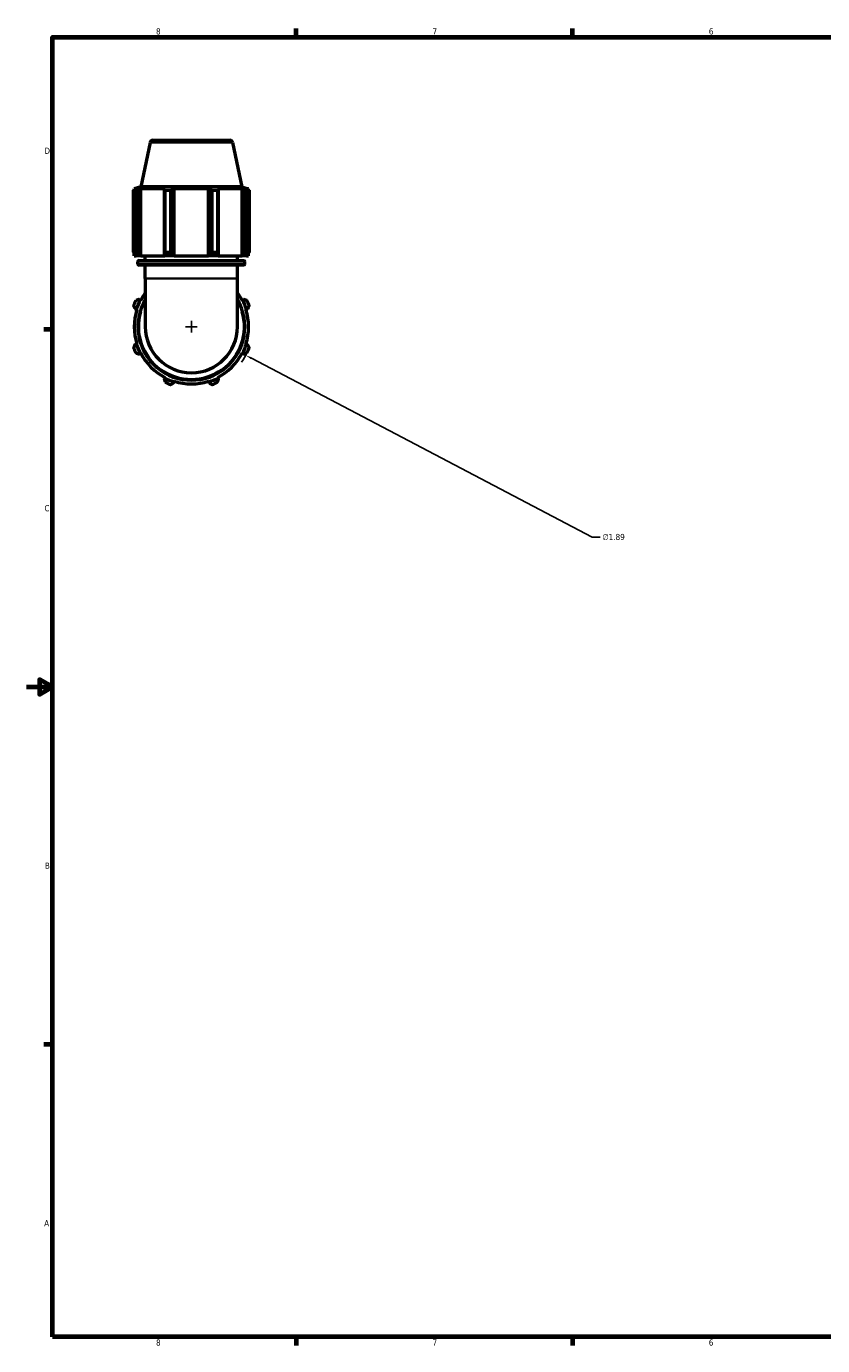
# Model space of a CAD drawing. Header units: inches. Extents: x 0.1 to 50, y -19.9 to 45.
# Tile 2 of 6: x 0.1 to 12.3, y 0.9 to 21.2. Entities that reach past the tile are written whole.
import ezdxf

# ---------------------------------------------------------------- set-up
doc = ezdxf.new("R2010")
doc.units = ezdxf.units.IN
doc.header["$MEASUREMENT"] = 0
for name, color, linetype, lineweight in [('Border (ANSI)', 7, 'Continuous', 70), ('Dimension (ANSI)', 7, 'Continuous', 25), ('Visible (ANSI)', 7, 'Continuous', 50), ('Visible Narrow (ANSI)', 7, 'Continuous', 35)]:
    doc.layers.add(name, color=color, linetype=linetype, lineweight=lineweight)
doc.styles.add('Note Text (ANSI)', font='tahoma.ttf')
doc.dimstyles.new('Default (ANSI)', dxfattribs={"dimtxt": 0.094488, "dimasz": 0.098425, "dimexe": 0.125, "dimexo": 0.0625, "dimgap": 0.031496, "dimtad": 0, "dimtih": 1, "dimtoh": 1, "dimrnd": 1e-08, "dimzin": 4, "dimdsep": 46, "dimtxsty": 'Note Text (ANSI)', "dimcen": 0.09, "dimdle": 0.393701, "dimclrd": 256, "dimclre": 256, "dimclrt": 5, "dimadec": 0, "dimazin": 1, "dimtfac": 1, "dimtofl": 0, "dimtmove": 0, "dimatfit": 3, "dimfxl": 1, "dimtolj": 1, "dimtzin": 4, "dimlwd": -1, "dimlwe": -1, "dimarcsym": 0})

# ---------------------------------------------------------------- blocks, each defined once
blk = doc.blocks.new('Borders Default Border')
at = {"layer": 'Border (ANSI)'}
for p, q in [((4.25, 21), (4.25, 21.134)), ((8.5, 21), (8.5, 21.134)), ((0.5, 16.5), (0.366, 16.5)), ((0.5, 5.5), (0.366, 5.5)), ((4.25, 1), (4.25, 0.866)), ((8.5, 1), (8.5, 0.866))]:
    blk.add_line(p, q, dxfattribs=at)
at = {"layer": 'Border (ANSI)', "flags": 128}
for points in [[(0.5, 1), (0.5, 21), (33.5, 21), (33.5, 1), (0.5, 1)], [(0.1, 11), (0.5, 11), (0.3, 11.115), (0.3, 10.885), (0.5, 11)]]:
    blk.add_lwpolyline(points, dxfattribs=at)
at = {"layer": 'Border (ANSI)', "color": 5, "true_color": 0x0000ff, "char_height": 0.0945, "attachment_point": 7, "style": 'Note Text (ANSI)'}
for s, insert in [('8', (2.094, 21.038)), ('7', (6.346, 21.04)), ('6', (10.595, 21.038)), ('D', (0.378, 19.203)), ('C', (0.378, 13.701)), ('B', (0.384, 8.203)), ('A', (0.373, 2.703)), ('8', (2.094, 0.863)), ('7', (6.346, 0.866)), ('6', (10.595, 0.864))]:
    blk.add_mtext(s, dxfattribs=dict(at, insert=insert))
blk = doc.blocks.new('*D10')
at = {"layer": 'Defpoints', "color": 0, "transparency": 16777216}
for p in [(1.801, 16.982), (3.474, 16.103)]:
    blk.add_point(p, dxfattribs=at)
at = {"layer": 'Dimension (ANSI)', "transparency": 16777216}
for p, q in [((2.547, 16.543), (2.727, 16.543)), ((2.637, 16.453), (2.637, 16.633)), ((8.801, 13.305), (3.561, 16.057)), ((8.926, 13.305), (8.801, 13.305))]:
    blk.add_line(p, q, dxfattribs=at)
blk.add_arc((2.637, 16.543), 0.945, 324.705, 334.792, dxfattribs=at)
blk.add_solid([(3.569, 16.072), (3.553, 16.043), (3.474, 16.103)], dxfattribs=at)
at = {"layer": 'Dimension (ANSI)', "color": 5, "transparency": 16777216, "insert": (8.958, 13.355), "char_height": 0.0945, "attachment_point": 1, "style": 'Note Text (ANSI)'}
blk.add_mtext('\\A1;∅1.89', dxfattribs=at)

msp = doc.modelspace()

# ---------------------------------------------------------------- linework, layer by layer
at = {"layer": 'Visible (ANSI)'}
for p, q in [((2.0044, 19.3797), (1.8589, 18.6953)), ((2.0452, 19.4128), (3.2296, 19.4128)), ((3.2704, 19.3797), (3.4159, 18.6953)), ((1.8589, 18.6953), (1.7586, 18.6627)), ((3.4159, 18.6953), (1.8589, 18.6953)), ((3.4159, 18.6953), (3.5163, 18.6627)), ((1.7482, 17.6901), (1.7482, 18.6412)), ((1.7824, 18.6412), (1.7482, 18.6412)), ((1.7992, 18.6627), (1.7586, 18.6627)), ((1.7586, 18.6465), (1.7586, 18.6627)), ((1.7992, 18.6627), (1.7722, 18.6534)), ((1.7824, 18.6412), (1.7824, 17.6901)), ((1.8327, 18.6534), (1.8579, 18.6627)), ((1.8327, 17.6523), (1.8327, 18.6534)), ((2.2316, 18.6627), (1.8579, 18.6627)), ((1.8579, 17.6334), (1.8579, 18.6627)), ((2.2316, 18.6627), (2.2185, 18.6534)), ((2.2185, 18.6534), (2.2185, 17.6523)), ((2.2349, 17.6901), (2.2349, 18.6412)), ((2.3174, 18.6412), (2.2349, 18.6412)), ((2.3174, 18.6412), (2.3174, 17.6901)), ((2.3646, 18.6534), (2.3731, 18.6627)), ((2.3646, 17.6523), (2.3646, 18.6534)), ((2.9017, 18.6627), (2.3731, 18.6627)), ((2.3731, 17.6334), (2.3731, 18.6627)), ((2.9017, 18.6627), (2.9102, 18.6534)), ((2.9017, 17.6334), (2.9017, 18.6627)), ((2.9102, 18.6534), (2.9102, 17.6523)), ((2.9574, 17.6901), (2.9574, 18.6412)), ((3.0399, 18.6412), (2.9574, 18.6412)), ((3.0399, 18.6412), (3.0399, 17.6901)), ((3.0563, 18.6534), (3.0432, 18.6627)), ((3.417, 18.6627), (3.0432, 18.6627)), ((3.0563, 17.6523), (3.0563, 18.6534)), ((3.417, 18.6627), (3.4421, 18.6534)), ((3.417, 17.6334), (3.417, 18.6627)), ((3.4421, 18.6534), (3.4421, 17.6523)), ((3.5026, 18.6534), (3.4756, 18.6627)), ((3.5163, 18.6627), (3.4756, 18.6627)), ((3.4924, 17.6901), (3.4924, 18.6412)), ((3.5266, 18.6412), (3.4924, 18.6412)), ((3.5163, 18.6465), (3.5163, 18.6627)), ((3.5266, 18.6412), (3.5266, 17.6901)), ((1.7482, 17.6901), (1.7824, 17.6901)), ((1.7586, 17.6334), (1.7586, 17.6736)), ((2.2349, 17.6901), (2.3174, 17.6901)), ((2.9574, 17.6901), (3.0399, 17.6901)), ((3.4924, 17.6901), (3.5266, 17.6901)), ((3.5163, 17.6334), (3.5163, 17.6736)), ((1.7586, 17.6334), (1.7902, 17.6334)), ((1.7722, 17.6523), (1.7902, 17.6334)), ((1.8495, 17.6334), (1.7902, 17.6334)), ((1.8153, 17.5066), (1.8153, 17.5449)), ((1.832, 17.5616), (3.4429, 17.5616)), ((3.4429, 17.4899), (1.832, 17.4899)), ((1.8495, 17.6334), (1.8327, 17.6523)), ((1.8579, 17.6334), (1.8495, 17.6334)), ((1.8579, 17.6334), (2.2273, 17.6334)), ((1.9287, 17.5616), (1.9287, 17.6334)), ((1.9287, 17.2828), (1.9287, 17.4899)), ((2.2185, 17.6523), (2.2273, 17.6334)), ((2.3703, 17.6334), (2.2273, 17.6334)), ((2.3703, 17.6334), (2.3646, 17.6523)), ((2.3731, 17.6334), (2.3703, 17.6334)), ((2.3731, 17.6334), (2.9017, 17.6334)), ((2.9045, 17.6334), (2.9017, 17.6334)), ((2.9102, 17.6523), (2.9045, 17.6334)), ((3.0476, 17.6334), (2.9045, 17.6334)), ((3.0476, 17.6334), (3.0563, 17.6523)), ((3.0476, 17.6334), (3.417, 17.6334)), ((3.3462, 17.5616), (3.3462, 17.6334)), ((3.3462, 17.2828), (3.3462, 17.4899)), ((3.4254, 17.6334), (3.417, 17.6334)), ((3.4421, 17.6523), (3.4254, 17.6334)), ((3.4846, 17.6334), (3.4254, 17.6334)), ((3.4596, 17.5066), (3.4596, 17.5449)), ((3.4846, 17.6334), (3.5026, 17.6523)), ((3.4846, 17.6334), (3.5163, 17.6334)), ((1.9287, 17.2828), (1.9287, 16.5428)), ((3.3462, 16.5428), (3.3462, 17.2828)), ((1.8495, 16.9529), (1.8327, 16.9617)), ((1.8579, 16.9486), (1.8495, 16.9529)), ((3.4254, 16.9529), (3.417, 16.9486)), ((3.4421, 16.9617), (3.4254, 16.9529)), ((1.7722, 16.8156), (1.7902, 16.8099)), ((1.7902, 16.8099), (1.7992, 16.807)), ((3.4756, 16.807), (3.4846, 16.8099)), ((3.4846, 16.8099), (3.5026, 16.8156)), ((1.7902, 16.2756), (1.7722, 16.27)), ((1.7992, 16.2785), (1.7902, 16.2756)), ((3.4846, 16.2756), (3.4756, 16.2785)), ((3.5026, 16.27), (3.4846, 16.2756)), ((1.8327, 16.1239), (1.8495, 16.1326)), ((1.8495, 16.1326), (1.8579, 16.137)), ((3.417, 16.137), (3.4254, 16.1326)), ((3.4254, 16.1326), (3.4421, 16.1239)), ((2.2273, 15.7548), (2.2185, 15.7381)), ((2.2316, 15.7632), (2.2273, 15.7548)), ((2.3646, 15.6776), (2.3703, 15.6956)), ((2.3703, 15.6956), (2.3731, 15.7046)), ((2.9017, 15.7046), (2.9045, 15.6956)), ((2.9045, 15.6956), (2.9102, 15.6776)), ((3.0476, 15.7548), (3.0432, 15.7632)), ((3.0563, 15.7381), (3.0476, 15.7548))]:
    msp.add_line(p, q, dxfattribs=at)
for centre, radius, start, end in [((2.0452, 19.371), 0.0417, 90, 168), ((3.2296, 19.371), 0.0417, 12, 90), ((1.832, 17.5449), 0.0167, 90, 180), ((1.832, 17.5066), 0.0167, 180, 270), ((3.4429, 17.5449), 0.0167, 0, 90), ((3.4429, 17.5066), 0.0167, 270, 0), ((2.6374, 16.5428), 0.8789, 143.75068, 152.5), ((2.6374, 16.5428), 0.8789, 27.5, 36.24932), ((2.6374, 16.5428), 0.945, 154.79198, 160.20802), ((2.6374, 16.5428), 0.8883, 152.5, 162.5), ((2.6374, 16.5428), 0.8221, 149.54969, 30.45031), ((2.6374, 16.5428), 0.8883, 17.5, 27.5), ((2.6374, 16.5428), 0.945, 19.79198, 25.20802), ((2.6374, 16.5428), 0.8788, 162.5, 197.5), ((2.6374, 16.5428), 0.8789, 342.5, 17.5), ((2.6374, 16.5428), 0.7087, 180, 0), ((2.6374, 16.5428), 0.8883, 197.5, 207.5), ((2.6374, 16.5428), 0.8883, 332.5, 342.5), ((2.6374, 16.5428), 0.945, 199.79198, 205.20802), ((2.6374, 16.5428), 0.8789, 207.5, 242.5), ((2.6374, 16.5428), 0.8789, 297.5, 332.5), ((2.6374, 16.5428), 0.945, 334.79198, 340.20802), ((2.6374, 16.5428), 0.8883, 242.5, 252.5), ((2.6374, 16.5428), 0.945, 244.79198, 250.20802), ((2.6374, 16.5428), 0.8788, 252.5, 287.5), ((2.6374, 16.5428), 0.8883, 287.5, 297.5), ((2.6374, 16.5428), 0.945, 289.79198, 295.20802)]:
    msp.add_arc(centre, radius, start, end, dxfattribs=at)
for points, weights in [([(1.7482, 18.6412), (1.7605, 18.6476), (1.7722, 18.6534)], [1, 1.00214101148, 1.00346678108]), ([(1.8327, 18.6534), (1.8081, 18.6476), (1.7824, 18.6412)], [1.00346678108, 1.00214101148, 1]), ([(2.2349, 18.6412), (2.2266, 18.6476), (2.2185, 18.6534)], [1, 1.00214101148, 1.00346678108]), ([(2.3646, 18.6534), (2.3415, 18.6476), (2.3174, 18.6412)], [1.00346678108, 1.00214101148, 1]), ([(2.9574, 18.6412), (2.9333, 18.6476), (2.9102, 18.6534)], [1, 1.00214101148, 1.00346678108]), ([(3.0563, 18.6534), (3.0483, 18.6476), (3.0399, 18.6412)], [1.00346678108, 1.00214101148, 1]), ([(3.4924, 18.6412), (3.4668, 18.6476), (3.4421, 18.6534)], [1, 1.00214101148, 1.00346678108]), ([(3.5026, 18.6534), (3.5144, 18.6476), (3.5266, 18.6412)], [1.00346678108, 1.00214101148, 1]), ([(1.7482, 17.6901), (1.7605, 17.6704), (1.7722, 17.6523)], [1.01783648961, 1.01260532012, 1.00657866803]), ([(1.8327, 17.6523), (1.8081, 17.6704), (1.7824, 17.6901)], [1.00657866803, 1.01260532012, 1.01783648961]), ([(2.2349, 17.6901), (2.2266, 17.6704), (2.2185, 17.6523)], [1.01783648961, 1.01260532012, 1.00657866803]), ([(2.3646, 17.6523), (2.3415, 17.6704), (2.3174, 17.6901)], [1.00657866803, 1.01260532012, 1.01783648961]), ([(2.9574, 17.6901), (2.9333, 17.6704), (2.9102, 17.6523)], [1.01783648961, 1.01260532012, 1.00657866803]), ([(3.0563, 17.6523), (3.0483, 17.6704), (3.0399, 17.6901)], [1.00657866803, 1.01260532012, 1.01783648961]), ([(3.4924, 17.6901), (3.4668, 17.6704), (3.4421, 17.6523)], [1.01783648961, 1.01260532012, 1.00657866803]), ([(3.5026, 17.6523), (3.5144, 17.6704), (3.5266, 17.6901)], [1.00657866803, 1.01260532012, 1.01783648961]), ([(1.7482, 16.8627), (1.7605, 16.8387), (1.7722, 16.8156)], [1.01783648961, 1.01260532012, 1.00657866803]), ([(1.8327, 16.9617), (1.8081, 16.9536), (1.7824, 16.9452)], [1.00657866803, 1.01260532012, 1.01783648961]), ([(3.4924, 16.9452), (3.4668, 16.9536), (3.4421, 16.9617)], [1.01783648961, 1.01260532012, 1.00657866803]), ([(3.5026, 16.8156), (3.5144, 16.8387), (3.5266, 16.8627)], [1.00657866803, 1.01260532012, 1.01783648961]), ([(1.7722, 16.27), (1.7605, 16.2469), (1.7482, 16.2228)], [1.00657866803, 1.01260532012, 1.01783648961]), ([(3.5266, 16.2228), (3.5144, 16.2469), (3.5026, 16.27)], [1.01783648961, 1.01260532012, 1.00657866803]), ([(1.7824, 16.1403), (1.8081, 16.1319), (1.8327, 16.1239)], [1.01783648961, 1.01260532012, 1.00657866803]), ([(3.4421, 16.1239), (3.4668, 16.1319), (3.4924, 16.1403)], [1.00657866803, 1.01260532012, 1.01783648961]), ([(2.2185, 15.7381), (2.2266, 15.7134), (2.2349, 15.6878)], [1.00657866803, 1.01260532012, 1.01783648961]), ([(2.3174, 15.6536), (2.3415, 15.6658), (2.3646, 15.6776)], [1.01783648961, 1.01260532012, 1.00657866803]), ([(2.9102, 15.6776), (2.9333, 15.6658), (2.9574, 15.6536)], [1.00657866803, 1.01260532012, 1.01783648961]), ([(3.0399, 15.6878), (3.0483, 15.7134), (3.0563, 15.7381)], [1.01783648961, 1.01260532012, 1.00657866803])]:
    msp.add_rational_spline(points, weights, degree=2, dxfattribs=at)
at = {"layer": 'Visible Narrow (ANSI)'}
for p, q in [((3.2626, 19.3797), (2.0122, 19.3797)), ((3.4495, 17.5449), (1.8254, 17.5449)), ((1.8254, 17.5066), (3.4495, 17.5066)), ((3.3374, 17.2828), (1.9374, 17.2828))]:
    msp.add_line(p, q, dxfattribs=at)
msp.add_arc((2.6374, 16.5428), 0.8055, 163.47109, 16.52891, dxfattribs=at)

# ---------------------------------------------------------------- block references
msp.add_blockref('Borders Default Border', (0, 0))

# ---------------------------------------------------------------- dimensions: what is measured, and where the dimension line sits
at = {"layer": 'Dimension (ANSI)'}
dim = msp.add_diameter_dim_2p(p1=(1.8009, 16.9823), p2=(3.474, 16.1033), dimstyle='Default (ANSI)', override={"dimgap": 0.031496, "dimdec": 2, "dimlfac": 1, "dimtol": 0, "dimlim": 0, "dimtp": 0, "dimtm": 0, "dimtdec": 2}, dxfattribs=at)
dim.commit()
dim.dimension.update_dxf_attribs({"geometry": '*D10', "text_midpoint": (9.1296, 13.3046), "dimtype": 163})

doc.saveas('drawing.dxf')
